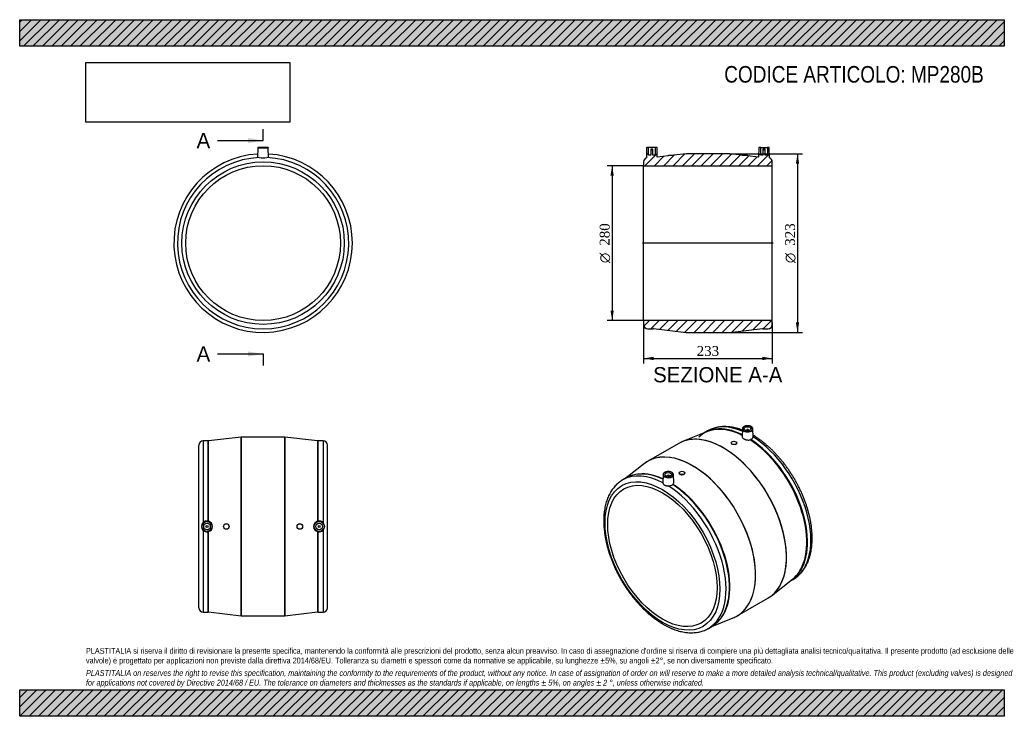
# Model space of a CAD drawing. Header units: millimetres. Extents: x 0 to 297, y 0 to 210.
import ezdxf
from ezdxf.enums import TextEntityAlignment as Align
from ezdxf.lldxf.tags import DXFTag

# ---------------------------------------------------------------- set-up
doc = ezdxf.new("R2010")
doc.units = ezdxf.units.MM
for name, color, linetype in [('Default', 7, 'Continuous'), ('DV4_Default', 7, 'Continuous'), ('MP280B', 7, 'Continuous')]:
    doc.layers.add(name, color=color, linetype=linetype)
doc.styles.add('SEACAD_Solid_Edge_ANSI', font='seans.ttf')
doc.styles.add('SEACAD_Solid_Edge_ANSI1_Symbols', font='semeca1.ttf')
doc.styles.add('SEACAD_Times_New_Roman', font='times.ttf')
tags = doc.linetypes.add('CENTER2', pattern=[28.575, 19.05, -3.175, 3.175, -3.175]).pattern_tags.tags
tags[10:11] = [DXFTag(74, 4), DXFTag(75, 0), DXFTag(340, '0'), DXFTag(46, 0.0), DXFTag(50, 0.0), DXFTag(44, 0.0), DXFTag(45, 0.0)]
tags[8:9] = [DXFTag(74, 4), DXFTag(75, 0), DXFTag(340, '0'), DXFTag(46, 0.0), DXFTag(50, 0.0), DXFTag(44, 0.0), DXFTag(45, 0.0)]
tags[6:7] = [DXFTag(74, 4), DXFTag(75, 0), DXFTag(340, '0'), DXFTag(46, 0.0), DXFTag(50, 0.0), DXFTag(44, 0.0), DXFTag(45, 0.0)]
tags[4:5] = [DXFTag(74, 4), DXFTag(75, 0), DXFTag(340, '0'), DXFTag(46, 0.0), DXFTag(50, 0.0), DXFTag(44, 0.0), DXFTag(45, 0.0)]
doc.dimstyles.new('ANSImm', dxfattribs={"dimtxt": 3, "dimasz": 3, "dimexe": 1.5, "dimexo": 0, "dimgap": 0.75, "dimtad": 1, "dimlfac": 6, "dimdsep": 46, "dimtxsty": 'SEACAD_Times_New_Roman', "dimblk1": '_SE_FILLED', "dimblk2": '_SE_FILLED', "dimsah": 1, "dimcen": 1.5, "dimazin": 0, "dimtfac": 0.85, "dimtdec": 3, "dimtofl": 0, "dimtmove": 0, "dimatfit": 3, "dimfxl": 1, "dimarcsym": 0})
picture_1 = doc.add_image_def('image1.jpg', size_in_pixel=(4302, 1260))

# ---------------------------------------------------------------- blocks, each defined once
blk = doc.blocks.new('SE')
at = {"layer": 'MP280B', "color": 7, "linetype": 'Continuous'}
for p, q in [((71.83, 171.39), (71.78, 168.42)), ((71.83, 171.39), (75, 171.39)), ((74.92, 171.48), (71.92, 171.48)), ((75.05, 168.43), (75, 171.39))]:
    blk.add_line(p, q, dxfattribs=at)
for radius in [24.5, 23.33]:
    blk.add_circle((73.42, 142.64), radius, dxfattribs=at)
for centre, radius, start, end in [((73.42, 142.64), 26.92, 93.4456, 360), ((73.42, 142.64), 26.92, 93.4454, 360), ((71.92, 171.39), 0.0833, 90, 179), ((74.92, 171.39), 0.0833, 1, 90), ((73.42, 142.64), 26.92, 0, 86.5544), ((73.42, 142.64), 26.92, 0, 86.5546), ((73.42, 142.64), 25.83, 92.545, 87.455), ((73.42, 179.95), 11.56, 264.3035, 275.6965)]:
    blk.add_arc(centre, radius, start, end, dxfattribs=at)
blk = doc.blocks.new('SE1')
at = {"layer": 'MP280B', "color": 7, "linetype": 'Continuous'}
for p, q in [((217.98, 86.65), (217.93, 84.26)), ((219.23, 86.27), (219.23, 86.16)), ((219.9, 86.16), (219.9, 86.27)), ((221.2, 84.25), (221.15, 86.65)), ((207.45, 85.82), (199.97, 82.82)), ((207.48, 86.02), (206.46, 85.43)), ((198.8, 82.25), (189.5, 76.89)), ((214.61, 82.42), (214.61, 82.38)), ((216.28, 82.27), (216.28, 82.42)), ((188.42, 76.16), (182.93, 71.85)), ((182.92, 71.84), (181.9, 71.25)), ((194.06, 72.84), (194.01, 70.44)), ((195.31, 72.46), (195.31, 72.35)), ((195.98, 72.35), (195.98, 72.46)), ((197.28, 70.45), (197.23, 72.84)), ((198.94, 73.37), (198.94, 73.22)), ((200.6, 73.33), (200.6, 73.37)), ((226.79, 36.36), (233.13, 41.34)), ((232.3, 40.69), (233.31, 41.27)), ((216.42, 30.27), (225.71, 35.63)), ((207.74, 26.51), (208.75, 27.09)), ((208.77, 27.1), (215.25, 29.7))]:
    blk.add_line(p, q, dxfattribs=at)
for centre, radius, start, end in [((220.29, 83.52), 0.197, 281.3685, 317.755), ((220.61, 83.23), 0.241, 112.8044, 137.4682), ((187.17, 68.06), 4.98, 91.58, 99.0932), ((195.78, 71.54), 2.06, 265.7668, 305.3165), ((205.77, 34.01), 7.26, 322.1595, 326.387)]:
    blk.add_arc(centre, radius, start, end, dxfattribs=at)
for centre, major_axis, start_param, end_param in [((219.22, 62.97), (12.88, -22.32), 2.846312, 3.268283), ((219.38, 63.06), (12.92, -22.37), 2.90314, 3.143014), ((219.31, 63.02), (12.9, -22.34), 2.431072, 3.118805), ((220.39, 63.64), (12.92, -22.37), 2.489322, 3.13963), ((219.38, 63.06), (12.92, -22.37), 2.434738, 2.90314), ((219.22, 62.97), (12.88, -22.32), 2.42666, 2.846312), ((219.57, 86.64), (1.58, 0), 3.060679, 3.12925), ((219.57, 86.64), (1.58, 0), 3.12925, 6.283185), ((219.57, 86.71), (-1.5, 0), 2.555634, 6.283185), ((219.57, 86.71), (-1.5, 0), 0, 0.840862), ((219.57, 86.71), (-1.5, 0), 0.840862, 2.555634), ((219.57, 86.27), (-0.333, 0), 2.451776, 6.283185), ((219.57, 86.27), (-0.333, 0), 0, 0.689817), ((219.57, 86.64), (1.58, 0), 0.012343, 0.044544), ((219.57, 86.64), (1.58, 0), 0, 0.012343), ((212.25, 58.94), (13.46, -23.31), 2.904762, 3.141593), ((212.27, 58.95), (-13.46, 23.31), 5.934207, 6.242571), ((212.25, 58.94), (13.46, -23.31), 0.235044, 2.904762), ((212.27, 58.95), (-13.46, 23.31), 3.492567, 5.934207), ((220.39, 63.64), (12.92, -22.37), 3.13963, 3.141593), ((219.22, 62.97), (12.88, -22.32), 0.333137, 2.295465), ((219.31, 63.02), (12.9, -22.34), 0.022788, 2.294312), ((219.38, 63.06), (12.92, -22.37), 0.231767, 2.293649), ((220.39, 63.64), (12.92, -22.37), 0, 2.311776), ((202.94, 53.57), (13.46, -23.31), 2.994165, 3.224182), ((202.96, 53.58), (-13.46, 23.31), 6.040978, 6.283185), ((202.94, 53.57), (13.46, -23.31), 0.123521, 2.994165), ((202.96, 53.58), (-13.46, 23.31), 3.376491, 6.040978), ((202.96, 53.58), (-13.46, 23.31), 0, 0.041628), ((194.82, 48.88), (12.92, -22.37), 2.400613, 3.13963), ((195.83, 49.46), (12.92, -22.37), 2.90269, 3.141593), ((195.83, 49.46), (12.92, -22.37), 2.455005, 2.90269), ((195.99, 49.55), (12.88, -22.32), 2.463688, 2.879832), ((195.9, 49.5), (12.9, -22.34), 2.458974, 2.861926), ((195.64, 72.83), (1.58, 0), 3.12925, 6.283185), ((195.64, 72.83), (1.58, 0), 3.060679, 3.12925), ((195.64, 72.9), (-1.5, 0), 2.555634, 6.283185), ((195.64, 72.9), (-1.5, 0), 0, 0.840862), ((195.64, 72.9), (-1.5, 0), 0.840862, 2.555634), ((195.64, 72.46), (0.333, 0), 0, 3.83141), ((195.64, 72.46), (0.333, 0), 5.593368, 6.283185), ((195.64, 72.83), (1.58, 0), 0.012343, 0.044544), ((195.64, 72.83), (1.58, 0), 0, 0.012343), ((194.82, 48.88), (12.92, -22.37), 3.13963, 3.141593), ((194.82, 48.88), (12.92, -22.37), 0, 2.311776), ((195.83, 49.46), (12.92, -22.37), 0.241799, 2.293649), ((195.9, 49.5), (12.9, -22.34), 0.275298, 2.294312), ((195.99, 49.55), (12.88, -22.32), 0.240218, 2.295465), ((219.38, 63.06), (12.92, -22.37), -0.001421, 0.231767), ((219.22, 62.97), (12.88, -22.32), 0.08259, 0.333137), ((212.27, 58.95), (-13.46, 23.31), 3.182207, 3.492567), ((212.25, 58.94), (13.46, -23.31), 0, 0.235044), ((202.96, 53.58), (-13.46, 23.31), 3.099965, 3.376491), ((202.94, 53.57), (13.46, -23.31), 6.200596, 6.283185), ((202.94, 53.57), (13.46, -23.31), 0, 0.123521), ((195.83, 49.46), (12.92, -22.37), 0, 0.241799), ((194.82, 48.88), (12.92, -22.37), 6.281688, 6.283185)]:
    blk.add_ellipse(centre, major_axis=major_axis, ratio=0.57735, start_param=start_param, end_param=end_param, dxfattribs=at)
for centre, major_axis in [((219.57, 86.71), (-1, 0)), ((215.44, 82.42), (-0.833, 0)), ((193.88, 48.33), (12.25, -21.22)), ((193.88, 48.33), (11.67, -20.21)), ((195.64, 72.9), (1, 0)), ((199.77, 73.37), (0.833, 0))]:
    blk.add_ellipse(centre, major_axis=major_axis, ratio=0.57735, dxfattribs=at)
for points, knots in [([(217.98, 86.28), (217.78, 86.36), (217.32, 86.52), (216.59, 86.76), (215.79, 86.97), (215, 87.13), (214.22, 87.25), (213.45, 87.32), (212.7, 87.35), (211.96, 87.33), (211.23, 87.26), (210.53, 87.15), (209.84, 87), (209.18, 86.8), (208.54, 86.55), (207.97, 86.29), (207.66, 86.11), (207.51, 86.03)], [0.2125009, 0.2125009, 0.2125009, 0.2125009, 0.2529455, 0.3087237, 0.3644188, 0.4199968, 0.4754198, 0.5306488, 0.585646, 0.6403785, 0.694822, 0.7489645, 0.8028096, 0.8563771, 0.9097039, 0.9628414, 1, 1, 1, 1]), ([(219.5, 87.59), (219.5, 87.59), (219.41, 87.59), (219.22, 87.57), (218.96, 87.52), (218.71, 87.45), (218.49, 87.35), (218.3, 87.22), (218.15, 87.08), (218.05, 86.92), (217.99, 86.79), (217.99, 86.73), (217.99, 86.72)], [0, 0, 0, 0, 0.000366, 0.122696, 0.245131, 0.367787, 0.490783, 0.61419, 0.737867, 0.860951, 0.982039, 1, 1, 1, 1]), ([(221.15, 86.69), (221.14, 86.75), (221.12, 86.85), (221.04, 87.01), (220.91, 87.16), (220.75, 87.29), (220.54, 87.4), (220.31, 87.49), (220.05, 87.55), (219.77, 87.59), (219.6, 87.59), (219.5, 87.59)], [0, 0, 0, 0, 0.106477, 0.214228, 0.323842, 0.435568, 0.548475, 0.661647, 0.77468, 0.887553, 1, 1, 1, 1]), ([(217.93, 84.26), (217.93, 84.26), (217.93, 84.26), (217.93, 84.24), (217.93, 84.22), (217.94, 84.17), (217.94, 84.15), (217.98, 84.04), (218.03, 83.96), (218.19, 83.8), (218.29, 83.72), (218.47, 83.61), (218.54, 83.58), (218.68, 83.52), (218.75, 83.49), (218.87, 83.45), (218.91, 83.43), (218.99, 83.41), (219.03, 83.4), (219.16, 83.37), (219.24, 83.35), (219.37, 83.33), (219.41, 83.32), (219.5, 83.31), (219.54, 83.31), (219.67, 83.29), (219.76, 83.29), (219.93, 83.29), (220.01, 83.29), (220.18, 83.31), (220.25, 83.32), (220.33, 83.33)], [0.1869022, 0.1869022, 0.1869022, 0.1869022, 0.1875, 0.1875, 0.21875, 0.21875, 0.25, 0.25, 0.375, 0.375, 0.5, 0.5, 0.5625, 0.5625, 0.625, 0.625, 0.65625, 0.65625, 0.6875, 0.6875, 0.75, 0.75, 0.78125, 0.78125, 0.8125, 0.8125, 0.875, 0.875, 0.9375, 0.9375, 1, 1, 1, 1]), ([(220.52, 83.45), (220.63, 83.49), (220.72, 83.54), (220.85, 83.63), (220.89, 83.66), (220.96, 83.72), (221, 83.76), (221.06, 83.83), (221.08, 83.86), (221.13, 83.94), (221.15, 83.97), (221.19, 84.09), (221.21, 84.17), (221.2, 84.25)], [0, 0, 0, 0, 0.25, 0.25, 0.375, 0.375, 0.5, 0.5, 0.625, 0.625, 0.75, 0.75, 1, 1, 1, 1]), ([(233.29, 41.26), (233.3, 41.26), (233.49, 41.37), (233.89, 41.63), (234.44, 42.02), (234.96, 42.47), (235.46, 42.95), (235.92, 43.46), (236.36, 44.02), (236.77, 44.61), (237.14, 45.24), (237.49, 45.91), (237.8, 46.61), (238.08, 47.34), (238.32, 48.11), (238.53, 48.9), (238.71, 49.72), (238.85, 50.57), (238.95, 51.44), (239.02, 52.34), (239.05, 53.25), (239.05, 54.19), (239.01, 55.14), (238.94, 56.11), (238.83, 57.09), (238.69, 58.08), (238.51, 59.08), (238.3, 60.09), (238.05, 61.11), (237.77, 62.13), (237.46, 63.15), (237.12, 64.18), (236.75, 65.2), (236.34, 66.22), (235.91, 67.23), (235.45, 68.24), (234.96, 69.24), (234.45, 70.22), (233.91, 71.2), (233.34, 72.16), (232.75, 73.11), (232.14, 74.04), (231.51, 74.95), (230.85, 75.84), (230.18, 76.71), (229.49, 77.55), (228.78, 78.37), (228.05, 79.16), (227.31, 79.92), (226.56, 80.65), (225.8, 81.35), (225.02, 82.02), (224.24, 82.65), (223.44, 83.25), (222.65, 83.81), (221.88, 84.31), (221.42, 84.59), (221.19, 84.72)], [0, 0, 0, 0, 0.0007204, 0.0184908, 0.0362575, 0.054041, 0.071865, 0.0897499, 0.1077123, 0.1257638, 0.1439106, 0.1621537, 0.1804893, 0.1989099, 0.2174052, 0.2359635, 0.2545724, 0.2732202, 0.2918962, 0.3105909, 0.3292964, 0.3480065, 0.3667149, 0.3854183, 0.4041143, 0.4228015, 0.4414791, 0.4601467, 0.4788042, 0.4974521, 0.516091, 0.5347214, 0.5533443, 0.5719606, 0.5905712, 0.6091773, 0.6277797, 0.6463796, 0.664978, 0.6835761, 0.7021749, 0.7207751, 0.7393778, 0.7579842, 0.7765954, 0.7952124, 0.8138363, 0.8324681, 0.8511089, 0.8697595, 0.8884208, 0.9070935, 0.9257781, 0.9444748, 0.9631834, 0.9819035, 0.9971011, 0.9971011, 0.9971011, 0.9971011]), ([(215.46, 81.9), (215.24, 81.92), (215.02, 81.98), (214.71, 82.16), (214.61, 82.27), (214.61, 82.38), (214.61, 82.38), (214.61, 82.38)], [0, 0, 0, 0, 0.125, 0.125, 0.25, 0.25, 0.2520933, 0.2520933, 0.2520933, 0.2520933]), ([(216.28, 82.27), (216.28, 82.16), (216.19, 82.05), (215.89, 81.92), (215.68, 81.89), (215.46, 81.9)], [0.7518065, 0.7518065, 0.7518065, 0.7518065, 0.875, 0.875, 1, 1, 1, 1]), ([(195.58, 73.78), (195.58, 73.78), (195.49, 73.78), (195.3, 73.76), (195.04, 73.71), (194.79, 73.64), (194.57, 73.53), (194.38, 73.41), (194.22, 73.27), (194.12, 73.11), (194.07, 72.98), (194.07, 72.92), (194.07, 72.91)], [0, 0, 0, 0, 0.000366, 0.122696, 0.245131, 0.367787, 0.490783, 0.61419, 0.737867, 0.860951, 0.982039, 1, 1, 1, 1]), ([(197.23, 72.87), (197.22, 72.93), (197.2, 73.04), (197.12, 73.2), (196.99, 73.34), (196.82, 73.48), (196.62, 73.59), (196.38, 73.68), (196.13, 73.74), (195.85, 73.78), (195.68, 73.78), (195.58, 73.78)], [0, 0, 0, 0, 0.106477, 0.214228, 0.323842, 0.435568, 0.548475, 0.661647, 0.77468, 0.887553, 1, 1, 1, 1]), ([(199.77, 72.74), (199.55, 72.73), (199.33, 72.78), (199.03, 72.95), (198.94, 73.09), (198.94, 73.22)], [0, 0, 0, 0, 0.125, 0.125, 0.2497395, 0.2497395, 0.2497395, 0.2497395]), ([(200.6, 73.33), (200.6, 73.33), (200.6, 73.33), (200.6, 73.19), (200.51, 73.04), (200.21, 72.82), (199.99, 72.75), (199.77, 72.74)], [0.7498132, 0.7498132, 0.7498132, 0.7498132, 0.75, 0.75, 0.875, 0.875, 1, 1, 1, 1]), ([(181.93, 71.26), (181.87, 71.23), (181.63, 71.09), (181.18, 70.8), (180.64, 70.39), (180.13, 69.94), (179.64, 69.45), (179.18, 68.92), (178.75, 68.36), (178.35, 67.75), (177.98, 67.11), (177.65, 66.44), (177.34, 65.73), (177.07, 64.99), (176.83, 64.22), (176.63, 63.42), (176.47, 62.59), (176.34, 61.74), (176.24, 60.86), (176.18, 59.96), (176.16, 59.04), (176.17, 58.1), (176.22, 57.14), (176.3, 56.17), (176.42, 55.19), (176.57, 54.19), (176.76, 53.19), (176.98, 52.18), (177.23, 51.16), (177.51, 50.14), (177.83, 49.12), (178.18, 48.09), (178.56, 47.07), (178.97, 46.05), (179.41, 45.04), (179.88, 44.04), (180.37, 43.04), (180.9, 42.05), (181.44, 41.08), (182.01, 40.12), (182.61, 39.18), (183.23, 38.25), (183.87, 37.35), (184.53, 36.47), (185.2, 35.6), (185.9, 34.77), (186.61, 33.96), (187.34, 33.17), (188.09, 32.42), (188.84, 31.69), (189.61, 31), (190.39, 30.34), (191.17, 29.72), (191.97, 29.13), (192.77, 28.57), (193.57, 28.06), (194.38, 27.58), (195.19, 27.15), (196, 26.75), (196.81, 26.4), (197.62, 26.09), (198.43, 25.82), (199.23, 25.6), (200.02, 25.43), (200.8, 25.3), (201.57, 25.21), (202.33, 25.17), (203.07, 25.18), (203.8, 25.24), (204.51, 25.34), (205.2, 25.48), (205.87, 25.67), (206.52, 25.9), (207.14, 26.18), (207.51, 26.38), (207.71, 26.49)], [0, 0, 0, 0, 0.003982, 0.017282, 0.030583, 0.0439, 0.057252, 0.070653, 0.084115, 0.097645, 0.111246, 0.12492, 0.138661, 0.152465, 0.166322, 0.180224, 0.194161, 0.208126, 0.22211, 0.236106, 0.25011, 0.264115, 0.278118, 0.292117, 0.306111, 0.320097, 0.334077, 0.348048, 0.362013, 0.37597, 0.38992, 0.403864, 0.417803, 0.431737, 0.445667, 0.459594, 0.473518, 0.487441, 0.501363, 0.515284, 0.529207, 0.54313, 0.557056, 0.570984, 0.584917, 0.598854, 0.612796, 0.626744, 0.6407, 0.654662, 0.668633, 0.682613, 0.696601, 0.710599, 0.724605, 0.73862, 0.752643, 0.766671, 0.780702, 0.794732, 0.808757, 0.82277, 0.836763, 0.85073, 0.86466, 0.878544, 0.892372, 0.906135, 0.919827, 0.933444, 0.946986, 0.960456, 0.973863, 0.987219, 1, 1, 1, 1]), ([(194.01, 70.42), (194.01, 70.36), (194.02, 70.3), (194.05, 70.2), (194.07, 70.17), (194.1, 70.1), (194.11, 70.07), (194.18, 69.97), (194.23, 69.91), (194.31, 69.83), (194.35, 69.8), (194.41, 69.75), (194.45, 69.73), (194.56, 69.67), (194.64, 69.63), (194.78, 69.59), (194.82, 69.57), (194.91, 69.55), (194.96, 69.54), (195.06, 69.52), (195.11, 69.52), (195.21, 69.51), (195.26, 69.5), (195.42, 69.49), (195.52, 69.48), (195.63, 69.48)], [0, 0, 0, 0, 0.125, 0.125, 0.1875, 0.1875, 0.25, 0.25, 0.375, 0.375, 0.4375, 0.4375, 0.5, 0.5, 0.625, 0.625, 0.6875, 0.6875, 0.75, 0.75, 0.8125, 0.8125, 0.875, 0.875, 1, 1, 1, 1]), ([(197.09, 69.91), (197.13, 69.97), (197.17, 70.02), (197.21, 70.11), (197.22, 70.14), (197.24, 70.19), (197.25, 70.22), (197.27, 70.31), (197.28, 70.37), (197.28, 70.43), (197.28, 70.44), (197.28, 70.45)], [0, 0, 0, 0, 0.0625, 0.0625, 0.09375, 0.09375, 0.125, 0.125, 0.1875, 0.1875, 0.1967862, 0.1967862, 0.1967862, 0.1967862])]:
    blk.add_open_spline(points, degree=3, knots=knots, dxfattribs=at)
for points in [[(194.01, 70.44), (194.01, 70.43), (194.01, 70.42), (194.01, 70.42)], [(197.03, 69.88), (197.02, 69.88), (197, 69.87), (196.97, 69.86)], [(197.03, 69.88), (197.05, 69.87), (197.07, 69.89), (197.09, 69.91)]]:
    blk.add_open_spline(points, degree=3, dxfattribs=at)
blk = doc.blocks.new('SE2')
at = {"layer": 'MP280B', "color": 7, "linetype": 'Continuous'}
for p, q in [((66.83, 84.15), (56.99, 83)), ((66.83, 30.32), (66.83, 84.15)), ((66.84, 84.15), (66.84, 30.32)), ((79.99, 84.15), (66.84, 84.15)), ((79.99, 30.32), (79.99, 84.15)), ((80.01, 84.15), (80.01, 30.32)), ((89.85, 83), (80.01, 84.15)), ((54, 32.73), (54, 81.73)), ((55.33, 83.07), (55.33, 58.38)), ((56.77, 83.07), (55.33, 83.07)), ((56.77, 83.07), (56.77, 58.85)), ((56.87, 58.83), (56.87, 83.03)), ((56.99, 58.8), (56.99, 83)), ((89.85, 83), (89.85, 58.8)), ((89.97, 83.03), (89.97, 58.83)), ((90.07, 58.85), (90.07, 83.07)), ((91.5, 83.07), (90.07, 83.07)), ((91.5, 83.07), (91.5, 58.38)), ((92.83, 32.73), (92.83, 81.73)), ((55.33, 56.09), (55.33, 31.4)), ((56.77, 55.62), (56.77, 31.4)), ((56.87, 31.43), (56.87, 55.64)), ((56.99, 31.47), (56.99, 55.67)), ((89.85, 55.67), (89.85, 31.47)), ((89.97, 55.64), (89.97, 31.43)), ((90.07, 31.4), (90.07, 55.62)), ((91.5, 56.09), (91.5, 31.4)), ((55.33, 31.4), (56.77, 31.4)), ((56.99, 31.47), (66.83, 30.32)), ((66.84, 30.32), (79.99, 30.32)), ((80.01, 30.32), (89.85, 31.47)), ((90.07, 31.4), (91.5, 31.4))]:
    blk.add_line(p, q, dxfattribs=at)
for centre, radius in [((56.5, 57.23), 1.58), ((56.5, 57.23), 1.5), ((56.5, 57.23), 1), ((56.5, 57.23), 0.333), ((62.33, 57.23), 0.833), ((84.5, 57.23), 0.833), ((90.33, 57.23), 1.58), ((90.33, 57.23), 1.5), ((90.33, 57.23), 1), ((90.33, 57.23), 0.333)]:
    blk.add_circle(centre, radius, dxfattribs=at)
for centre, radius, start, end in [((66.84, 83.98), 0.167, 90, 96.6544), ((79.99, 83.98), 0.167, 83.3456, 90), ((55.33, 81.73), 1.33, 90, 180), ((56.77, 82.9), 0.167, 53.1352, 90), ((56.97, 83.17), 0.167, 233.1352, 276.6544), ((89.87, 83.17), 0.167, 263.3456, 306.8648), ((90.07, 82.9), 0.167, 90, 126.8648), ((91.5, 81.73), 1.33, 0, 90), ((56.5, 57.23), 1.63, 135.4081, 224.5919), ((56.5, 57.24), 1.64, 80.6145, 135.5213), ((56.42, 56.79), 2.09, 77.7619, 80.5502), ((56.57, 57.48), 1.38, 72.5777, 77.7091), ((56.5, 57.23), 1.64, 287.4104, 72.5896), ((90.34, 57.23), 1.64, 107.4104, 252.5896), ((90.27, 57.44), 1.42, 102.3635, 107.3497), ((90.41, 56.79), 2.09, 99.4498, 102.2381), ((90.33, 57.24), 1.64, 44.4787, 99.3855), ((90.34, 57.23), 1.63, 315.4081, 44.5919), ((56.5, 57.23), 1.64, 224.4787, 279.3855), ((56.42, 57.68), 2.09, 279.4498, 282.2381), ((56.56, 57.02), 1.42, 282.3635, 287.3497), ((90.26, 56.99), 1.38, 252.5777, 257.7091), ((90.41, 57.68), 2.09, 257.7619, 260.5502), ((90.33, 57.23), 1.64, 260.6145, 315.5213), ((55.33, 32.73), 1.33, 180, 270), ((91.5, 32.73), 1.33, 270, 0), ((56.77, 31.57), 0.167, 270, 306.8648), ((56.97, 31.3), 0.167, 83.3456, 126.8648), ((66.84, 30.48), 0.167, 263.3456, 270), ((79.99, 30.48), 0.167, 270, 276.6544), ((89.87, 31.3), 0.167, 53.1352, 96.6544), ((90.07, 31.57), 0.167, 233.1352, 270)]:
    blk.add_arc(centre, radius, start, end, dxfattribs=at)
blk = doc.blocks.new('SE4')
at = {"color": 7, "linetype": 'Continuous', "style": 'SEACAD_Solid_Edge_ANSI'}
blk.add_text('A', height=4.6, dxfattribs=at).set_placement((53.36, 175.87), align=Align.TOP_LEFT)
blk = doc.blocks.new('SE5')
at = {"color": 7, "linetype": 'Continuous', "style": 'SEACAD_Solid_Edge_ANSI'}
blk.add_text('A', height=4.6, dxfattribs=at).set_placement((53.36, 111.53), align=Align.TOP_LEFT)
blk = doc.blocks.new('SEANNOT_GROUP')
at = {"linetype": 'Continuous'}
blk.add_hatch(color=7, dxfattribs=at).paths.add_polyline_path([(68.82, 172.81), (73.42, 173.57), (68.82, 174.34)])
at = {"color": 7, "linetype": 'Continuous'}
blk.add_lwpolyline([(59.62, 173.57), (73.42, 173.57)], dxfattribs=at)
blk = doc.blocks.new('SEANNOT_GROUP1')
at = {"linetype": 'Continuous'}
blk.add_hatch(color=7, dxfattribs=at).paths.add_polyline_path([(68.82, 108.47), (73.42, 109.23), (68.82, 110)])
at = {"color": 7, "linetype": 'Continuous'}
blk.add_lwpolyline([(59.62, 109.23), (73.42, 109.23)], dxfattribs=at)
blk = doc.blocks.new('SE3')
at = {"layer": 'Default', "color": 7, "linetype": 'CENTER2'}
for p, q in [((73.42, 173.57), (73.42, 177.02)), ((73.42, 109.23), (73.42, 105.78))]:
    blk.add_line(p, q, dxfattribs=at)
at = {"layer": 'Default', "color": 7, "linetype": 'CENTER2', "const_width": 0.0001}
blk.add_lwpolyline([(73.42, 173.57), (73.42, 109.23)], dxfattribs=at)
at = {"layer": 'Default'}
for name in ['SE4', 'SEANNOT_GROUP', 'SE5', 'SEANNOT_GROUP1']:
    blk.add_blockref(name, (0, 0), dxfattribs=at)
blk = doc.blocks.new('SE6')
at = {"layer": 'MP280B', "linetype": 'Continuous'}
h = blk.add_hatch(dxfattribs=at)
h.set_pattern_fill('LINE', scale=0.62992, angle=45, style=0)
edge = h.paths.add_edge_path()
edge.add_line((226.02, 171.48), (225.52, 171.48))
edge.add_line((225.52, 171.48), (225.52, 169.14))
edge.add_line((225.52, 169.14), (224.86, 169.14))
edge.add_line((224.86, 169.14), (224.86, 170.94))
edge.add_line((224.86, 170.94), (224.19, 170.94))
edge.add_line((224.19, 170.94), (224.19, 169.14))
edge.add_line((224.19, 169.14), (223.52, 169.14))
edge.add_line((223.52, 169.14), (223.52, 171.48))
edge.add_line((223.52, 171.48), (223.02, 171.48))
edge.add_arc((223.02, 171.39), 0.0833, 90, 179)
edge.add_line((222.94, 171.39), (222.89, 168.54))
edge.add_line((222.89, 168.54), (219.52, 168.94))
edge.add_line((219.52, 168.94), (219.52, 169.14))
edge.add_line((219.52, 169.14), (217.86, 169.14))
edge.add_line((217.86, 169.14), (217.86, 169.13))
edge.add_line((217.86, 169.13), (214.2, 169.56))
edge.add_arc((214.18, 169.39), 0.167, 83.3456, 90)
edge.add_line((214.18, 169.56), (201.03, 169.56))
edge.add_arc((201.03, 169.39), 0.167, 90, 96.6544)
edge.add_line((201.01, 169.56), (197.36, 169.13))
edge.add_line((197.36, 169.13), (197.36, 169.14))
edge.add_line((197.36, 169.14), (195.69, 169.14))
edge.add_line((195.69, 169.14), (195.69, 168.94))
edge.add_line((195.69, 168.94), (192.32, 168.54))
edge.add_line((192.32, 168.54), (192.27, 171.39))
edge.add_arc((192.19, 171.39), 0.0833, 1, 90)
edge.add_line((192.19, 171.48), (191.69, 171.48))
edge.add_line((191.69, 171.48), (191.69, 169.14))
edge.add_line((191.69, 169.14), (191.02, 169.14))
edge.add_line((191.02, 169.14), (191.02, 170.94))
edge.add_line((191.02, 170.94), (190.36, 170.94))
edge.add_line((190.36, 170.94), (190.36, 169.14))
edge.add_line((190.36, 169.14), (189.69, 169.14))
edge.add_line((189.69, 169.14), (189.69, 171.48))
edge.add_line((189.69, 171.48), (189.19, 171.48))
edge.add_arc((189.19, 171.39), 0.0833, 90, 179)
edge.add_line((189.1, 171.39), (189.05, 168.39))
edge.add_arc((189.52, 167.14), 1.33, 110.6646, 180)
edge.add_line((188.19, 167.14), (188.19, 165.98))
edge.add_line((188.19, 165.98), (227.02, 165.98))
edge.add_line((227.02, 165.98), (227.02, 167.14))
edge.add_arc((225.69, 167.14), 1.33, 0, 69.3354)
edge.add_line((226.16, 168.39), (226.11, 171.39))
edge.add_arc((226.02, 171.39), 0.0833, 1, 90)
h = blk.add_hatch(dxfattribs=at)
h.set_pattern_fill('LINE', scale=0.62992, angle=45, style=0)
edge = h.paths.add_edge_path()
edge.add_line((224.26, 116.81), (225.69, 116.81))
edge.add_arc((225.69, 118.14), 1.33, 270, 360)
edge.add_line((227.02, 118.14), (227.02, 119.31))
edge.add_line((227.02, 119.31), (188.19, 119.31))
edge.add_line((188.19, 119.31), (188.19, 118.14))
edge.add_arc((189.52, 118.14), 1.33, 180, 270)
edge.add_line((189.52, 116.81), (190.96, 116.81))
edge.add_arc((190.96, 116.98), 0.167, 270, 306.8648)
edge.add_arc((191.16, 116.71), 0.167, 83.3456, 126.8648, ccw=False)
edge.add_line((191.18, 116.87), (201.01, 115.73))
edge.add_arc((201.03, 115.89), 0.167, 263.3456, 270)
edge.add_line((201.03, 115.73), (214.18, 115.73))
edge.add_arc((214.18, 115.89), 0.167, 270, 276.6544)
edge.add_line((214.2, 115.73), (224.04, 116.87))
edge.add_arc((224.06, 116.71), 0.167, 53.1352, 96.6544, ccw=False)
edge.add_arc((224.26, 116.98), 0.167, 233.1352, 270)
at = {"layer": 'DV4_Default', "color": 7, "linetype": 'CENTER2'}
blk.add_line((227.31, 142.64), (187.9, 142.64), dxfattribs=at)
at = {"layer": 'MP280B', "color": 7, "linetype": 'Continuous'}
for p, q in [((189.1, 171.39), (189.05, 168.39)), ((189.69, 171.48), (189.19, 171.48)), ((191.69, 171.48), (189.69, 171.48)), ((189.69, 169.14), (189.69, 171.48)), ((190.36, 170.94), (190.36, 169.14)), ((191.02, 170.94), (190.36, 170.94)), ((191.02, 169.14), (191.02, 170.94)), ((191.69, 171.48), (191.69, 169.14)), ((192.19, 171.48), (191.69, 171.48)), ((192.32, 168.54), (192.27, 171.39)), ((201.01, 169.56), (197.36, 169.13)), ((214.18, 169.56), (201.03, 169.56)), ((217.86, 169.13), (214.2, 169.56)), ((222.94, 171.39), (222.89, 168.54)), ((223.52, 171.48), (223.02, 171.48)), ((223.52, 171.48), (225.52, 171.48)), ((223.52, 169.14), (223.52, 171.48)), ((224.86, 170.94), (224.19, 170.94)), ((224.19, 170.94), (224.19, 169.14)), ((224.86, 169.14), (224.86, 170.94)), ((226.02, 171.48), (225.52, 171.48)), ((225.52, 171.48), (225.52, 169.14)), ((226.16, 168.39), (226.11, 171.39)), ((188.19, 167.14), (188.19, 165.98)), ((190.36, 169.14), (189.69, 169.14)), ((191.69, 169.14), (191.02, 169.14)), ((195.69, 168.94), (192.32, 168.54)), ((195.69, 169.14), (197.36, 169.14)), ((195.69, 168.94), (195.69, 169.14)), ((197.36, 169.14), (197.36, 169.13)), ((217.86, 169.14), (219.52, 169.14)), ((217.86, 169.13), (217.86, 169.14)), ((219.52, 169.14), (219.52, 168.94)), ((222.89, 168.54), (219.52, 168.94)), ((224.19, 169.14), (223.52, 169.14)), ((225.52, 169.14), (224.86, 169.14)), ((227.02, 165.98), (227.02, 167.14)), ((188.19, 119.31), (188.19, 165.98)), ((188.19, 165.98), (227.02, 165.98)), ((227.02, 119.31), (227.02, 165.98)), ((227.02, 119.31), (188.19, 119.31)), ((188.19, 119.31), (188.19, 118.14)), ((227.02, 118.14), (227.02, 119.31)), ((189.52, 116.81), (190.96, 116.81)), ((191.18, 116.87), (201.01, 115.73)), ((214.2, 115.73), (224.04, 116.87)), ((224.26, 116.81), (225.69, 116.81)), ((201.03, 115.73), (214.18, 115.73))]:
    blk.add_line(p, q, dxfattribs=at)
for centre, radius, start, end in [((189.19, 171.39), 0.0833, 90, 179), ((192.19, 171.39), 0.0833, 1, 90), ((201.03, 169.39), 0.167, 90, 96.6544), ((214.18, 169.39), 0.167, 83.3456, 90), ((223.02, 171.39), 0.0833, 90, 179), ((226.02, 171.39), 0.0833, 1, 90), ((189.52, 167.14), 1.33, 110.6646, 180), ((225.69, 167.14), 1.33, 0, 69.3354), ((189.52, 118.14), 1.33, 180, 270), ((190.96, 116.98), 0.167, 270, 306.8648), ((191.16, 116.71), 0.167, 83.3456, 126.8648), ((224.06, 116.71), 0.167, 53.1352, 96.6544), ((224.26, 116.98), 0.167, 233.1352, 270), ((225.69, 118.14), 1.33, 270, 0), ((201.03, 115.89), 0.167, 263.3456, 270), ((214.18, 115.89), 0.167, 270, 276.6544)]:
    blk.add_arc(centre, radius, start, end, dxfattribs=at)
blk = doc.blocks.new('GDimGGroup')
at = {"layer": 'Default', "linetype": 'Continuous'}
for points in [[(235.12, 166.56), (234.62, 169.56), (234.12, 166.56)], [(235.12, 118.73), (234.12, 118.73), (234.62, 115.73)]]:
    blk.add_hatch(color=7, dxfattribs=at).paths.add_polyline_path(points)
at = {"layer": 'Default', "color": 7, "linetype": 'Continuous'}
for p, q in [((214.18, 169.56), (236.12, 169.56)), ((234.62, 169.56), (234.62, 115.73)), ((214.18, 115.73), (236.12, 115.73))]:
    blk.add_line(p, q, dxfattribs=at)
for s, style, p in [('323', 'SEACAD_Times_New_Roman', (230.87, 141.84)), ('O', 'SEACAD_Solid_Edge_ANSI1_Symbols', (230.87, 136.62))]:
    blk.add_text(s, height=3, rotation=90, dxfattribs=dict(at, style=style)).set_placement(p, align=Align.TOP_LEFT)
blk = doc.blocks.new('DMBLK2')
at = {"layer": 'Default', "linetype": 'Continuous'}
for points in [[(191.19, 107.38), (191.19, 108.38), (188.19, 107.88)], [(224.02, 107.38), (227.02, 107.88), (224.02, 108.38)]]:
    blk.add_hatch(color=7, dxfattribs=at).paths.add_polyline_path(points)
at = {"layer": 'Default', "color": 7, "linetype": 'Continuous'}
for p, q in [((188.19, 118.73), (188.19, 106.38)), ((227.02, 118.73), (227.02, 106.38)), ((188.19, 107.88), (227.02, 107.88))]:
    blk.add_line(p, q, dxfattribs=at)
at = {"layer": 'Default', "color": 7, "linetype": 'Continuous', "style": 'SEACAD_Times_New_Roman'}
blk.add_text('233', height=3, dxfattribs=at).set_placement((204.19, 111.63), align=Align.TOP_LEFT)
blk = doc.blocks.new('_SE_FILLED')
at = {"color": 0}
blk.add_line((0, 0), (-1, 0), dxfattribs=at)
blk.add_solid([(0, 0), (-1, -0.1665), (-1, 0.1665), (0, 0)], dxfattribs=at)
blk = doc.blocks.new('GDimGGroup1')
at = {"layer": 'Default', "linetype": 'Continuous'}
for points in [[(178.2, 162.98), (179.2, 162.98), (178.7, 165.98)], [(178.2, 122.31), (178.7, 119.31), (179.2, 122.31)]]:
    blk.add_hatch(color=7, dxfattribs=at).paths.add_polyline_path(points)
at = {"layer": 'Default', "color": 7, "linetype": 'Continuous'}
for p, q in [((188.19, 165.98), (177.2, 165.98)), ((178.7, 165.98), (178.7, 119.31)), ((188.19, 119.31), (177.2, 119.31))]:
    blk.add_line(p, q, dxfattribs=at)
for s, style, p in [('280', 'SEACAD_Times_New_Roman', (174.95, 141.84)), ('O', 'SEACAD_Solid_Edge_ANSI1_Symbols', (174.95, 136.62))]:
    blk.add_text(s, height=3, rotation=90, dxfattribs=dict(at, style=style)).set_placement(p, align=Align.TOP_LEFT)

msp = doc.modelspace()

# ---------------------------------------------------------------- hatches: boundary and pattern name
at = {"layer": 'Default', "linetype": 'Continuous'}
h = msp.add_hatch(dxfattribs=at)
h.set_pattern_fill('LINE', scale=0.62992, angle=45, style=0)
h.paths.add_polyline_path([(297, 202), (297, 210), (0, 210), (0, 202)])
for points in [[(297, 202), (297, 210), (0, 210), (0, 202)], [(297, 0), (297, 8), (0, 8), (0, 0)]]:
    msp.add_hatch(color=7, dxfattribs=at).paths.add_polyline_path(points)
h = msp.add_hatch(dxfattribs=at)
h.set_pattern_fill('LINE', scale=0.62992, angle=45, style=0)
h.paths.add_polyline_path([(297, 0), (297, 8), (0, 8), (0, 0)])

# ---------------------------------------------------------------- linework, layer by layer
at = {"layer": 'Default', "color": 7, "linetype": 'Continuous'}
for p, q in [((0, 210), (297, 210)), ((0, 202), (0, 210)), ((297, 210), (297, 202)), ((297, 202), (0, 202)), ((0, 8), (297, 8)), ((0, 0), (0, 8)), ((297, 8), (297, 0)), ((297, 0), (0, 0))]:
    msp.add_line(p, q, dxfattribs=at)

# ---------------------------------------------------------------- block references
at = {"layer": 'Default'}
for name in ['SE3', 'SE', 'SE6', 'GDimGGroup', 'GDimGGroup1', 'SE1', 'SE2']:
    msp.add_blockref(name, (0, 0), dxfattribs=at)

# ---------------------------------------------------------------- texts
at = {"layer": 'Default', "color": 7, "linetype": 'Continuous', "style": 'SEACAD_Solid_Edge_ANSI'}
msp.add_text('SEZIONE A-A', height=4.6, dxfattribs=at).set_placement((191.0785, 105.2787), align=Align.TOP_LEFT)
at = {"layer": 'Default', "attachment_point": 1}
for s, insert, char_height, width in [('{\\fArial Narrow|b0||i0||c0|p34;\\C7;\\H5.;\\W1.;CODICE ARTICOLO: MP280B}', (212.5202, 196.0335), 5, 79.299597), ("{\\fArial Narrow|b0||i0||c0|p34;\\C7;\\H1.75;\\W1.;PLASTITALIA si riserva il diritto di revisionare la presente specifica, mantenendo la conformità alle prescrizioni del prodotto, senza alcun preavviso. In caso di assegnazione d'ordine si riserva di compiere una più dettagliata analisi tecnico/qualitativa. Il presente prodotto (ad esclusione delle \\P}{\\fArial Narrow|b0||i0||c0|p34;\\C7;\\H1.75;\\W1.;valvole) è progettato per applicazioni non previste dalla direttiva 2014/68/EU. Tolleranza su diametri e spessori come da normative se applicabile, su lunghezze ±5%, su angoli ±2°, se non diversamente specificato.\\P}{\\fArial Narrow|b0||i0||c0|p34;\\C7;\\H0.5;\\W1.;   \\P}{\\fArial Narrow|b0||i1||c0|p34;\\C7;\\H1.75;\\W1.;PLASTITALIA on reserves the right to revise this specification, maintaining the conformity to the requirements of the product, without any notice. In case of assignation of order on will reserve to make a more detailed analysis technical/qualitative. This product (excluding valves) is designed \\P}{\\fArial Narrow|b0||i1||c0|p34;\\C7;\\H1.75;\\W1.;for applications not covered by Directive 2014/68 / EU. The tolerance on diameters and thicknesses as the standards if applicable, on lengths ± 5%, on angles ± 2 °, unless otherwise indicated.\\P}", (20, 20.6024), 1.75, 257)]:
    msp.add_mtext(s, dxfattribs=dict(at, insert=insert, char_height=char_height, width=width))

# ---------------------------------------------------------------- dimensions: what is measured, and where the dimension line sits
at = {"layer": 'Default', "color": 7, "linetype": 'Continuous'}
dim = msp.add_linear_dim(base=(188.1897, 107.8803), p1=(188.1897, 118.7256), p2=(227.0231, 118.7256), angle=0, text='\\A1;<>', dimstyle='ANSImm', dxfattribs=at)
dim.commit()
dim.dimension.update_dxf_attribs({"geometry": 'DMBLK2', "text_midpoint": (207.6064, 107.8803), "dimtype": 161})

# ---------------------------------------------------------------- pictures from other files: only their frames are drawn
image = msp.add_image(picture_1, insert=(20, 179.1032), size_in_units=(61.4571, 18))
image.dxf.flags = 7

doc.saveas('drawing.dxf')
